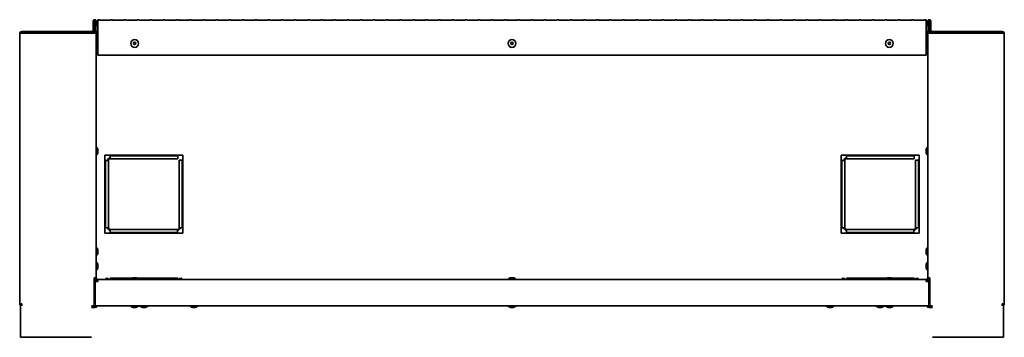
# Model space of a CAD drawing. Extents: x -3.9 to 70, y 4.3 to 46.8.
# Tile 1 of 3: x -3.9 to 37.9, y 4.3 to 17.7. Entities that reach past the tile are written whole.
import ezdxf

# ---------------------------------------------------------------- set-up
doc = ezdxf.new("R2010")
doc.units = 0
doc.header["$MEASUREMENT"] = 0

msp = doc.modelspace()

# ---------------------------------------------------------------- linework, layer by layer
at = {"color": 7, "lineweight": 35}
for p, q in [((-0.758003, 17.274643), (-0.758003, 17.661943)), ((-0.722104, 17.274643), (-0.722104, 17.661943)), ((-0.695903, 17.661683), (-0.695903, 17.160955)), ((-0.660003, 17.661683), (-0.695903, 17.661683)), ((-0.660003, 17.661683), (-0.660003, 17.160955)), ((-0.659603, 17.661943), (-0.659603, 17.454094)), ((-0.623702, 17.661943), (-0.623702, 17.454094)), ((-0.561103, 17.661642), (-0.574103, 17.661642)), ((-0.574103, 17.661642), (-0.574103, 17.208644)), ((-0.561103, 17.664384), (-0.561103, 17.720284)), ((-0.561103, 17.720284), (-0.496103, 17.720284)), ((-0.561103, 17.664384), (-0.561103, 17.684384)), ((-0.561103, 16.473612), (-0.561103, 17.664384)), ((-0.496103, 17.720284), (-0.496103, 17.707193)), ((-0.010762, 17.707193), (-0.496103, 17.707193)), ((-0.010762, 17.707193), (-0.010762, 17.720284)), ((-0.010762, 17.720284), (0.060488, 17.720284)), ((0.060488, 17.720284), (0.060488, 17.707193)), ((0.54583, 17.707193), (0.060488, 17.707193)), ((0.54583, 17.707193), (0.54583, 17.720284)), ((0.54583, 17.720284), (0.61708, 17.720284)), ((0.61708, 17.720284), (0.61708, 17.707193)), ((1.102421, 17.707193), (0.61708, 17.707193)), ((1.102421, 17.707193), (1.102421, 17.720284)), ((1.102421, 17.720284), (1.173671, 17.720284)), ((1.173671, 17.720284), (1.173671, 17.707193)), ((1.659012, 17.707193), (1.173671, 17.707193)), ((1.659012, 17.707193), (1.659012, 17.720284)), ((1.659012, 17.720284), (1.730263, 17.720284)), ((1.730263, 17.720284), (1.730263, 17.707193)), ((2.215604, 17.707193), (1.730263, 17.707193)), ((2.215604, 17.707193), (2.215604, 17.720284)), ((2.215604, 17.720284), (2.286854, 17.720284)), ((2.286854, 17.720284), (2.286854, 17.707193)), ((2.772195, 17.707193), (2.286854, 17.707193)), ((2.772195, 17.707193), (2.772195, 17.720284)), ((2.772195, 17.720284), (2.843444, 17.720284)), ((2.843444, 17.720284), (2.843444, 17.707193)), ((3.328785, 17.707193), (2.843444, 17.707193)), ((3.328785, 17.707193), (3.328785, 17.720284)), ((3.328785, 17.720284), (3.400035, 17.720284)), ((3.400035, 17.720284), (3.400035, 17.707193)), ((3.885377, 17.707193), (3.400035, 17.707193)), ((3.885377, 17.707193), (3.885377, 17.720284)), ((3.885377, 17.720284), (3.956627, 17.720284)), ((3.956627, 17.720284), (3.956627, 17.707193)), ((4.441968, 17.707193), (3.956627, 17.707193)), ((4.441968, 17.707193), (4.441968, 17.720284)), ((4.441968, 17.720284), (4.513218, 17.720284)), ((4.513218, 17.720284), (4.513218, 17.707193)), ((4.998559, 17.707193), (4.513218, 17.707193)), ((4.998559, 17.707193), (4.998559, 17.720284)), ((4.998559, 17.720284), (5.06981, 17.720284)), ((5.06981, 17.720284), (5.06981, 17.707193)), ((5.555151, 17.707193), (5.06981, 17.707193)), ((5.555151, 17.707193), (5.555151, 17.720284)), ((5.555151, 17.720284), (5.626401, 17.720284)), ((5.626401, 17.720284), (5.626401, 17.707193)), ((6.111742, 17.707193), (5.626401, 17.707193)), ((6.111742, 17.707193), (6.111742, 17.720284)), ((6.111742, 17.720284), (6.182992, 17.720284)), ((6.182992, 17.720284), (6.182992, 17.707193)), ((6.668334, 17.707193), (6.182992, 17.707193)), ((6.668334, 17.707193), (6.668334, 17.720284)), ((6.668334, 17.720284), (6.739584, 17.720284)), ((6.739584, 17.720284), (6.739584, 17.707193)), ((7.224925, 17.707193), (6.739584, 17.707193)), ((7.224925, 17.707193), (7.224925, 17.720284)), ((7.224925, 17.720284), (7.296175, 17.720284)), ((7.296175, 17.720284), (7.296175, 17.707193)), ((7.781516, 17.707193), (7.296175, 17.707193)), ((7.781516, 17.707193), (7.781516, 17.720284)), ((7.781516, 17.720284), (7.852766, 17.720284)), ((7.852766, 17.720284), (7.852766, 17.707193)), ((8.338108, 17.707193), (7.852766, 17.707193)), ((8.338108, 17.707193), (8.338108, 17.720284)), ((8.338108, 17.720284), (8.409357, 17.720284)), ((8.409357, 17.720284), (8.409357, 17.707193)), ((8.894698, 17.707193), (8.409357, 17.707193)), ((8.894698, 17.707193), (8.894698, 17.720284)), ((8.894698, 17.720284), (8.965949, 17.720284)), ((8.965949, 17.720284), (8.965949, 17.707193)), ((9.45129, 17.707193), (8.965949, 17.707193)), ((9.45129, 17.707193), (9.45129, 17.720284)), ((9.45129, 17.720284), (9.52254, 17.720284)), ((9.52254, 17.720284), (9.52254, 17.707193)), ((10.007881, 17.707193), (9.52254, 17.707193)), ((10.007881, 17.707193), (10.007881, 17.720284)), ((10.007881, 17.720284), (10.079132, 17.720284)), ((10.079132, 17.720284), (10.079132, 17.707193)), ((10.564472, 17.707193), (10.079132, 17.707193)), ((10.564472, 17.707193), (10.564472, 17.720284)), ((10.564472, 17.720284), (10.635722, 17.720284)), ((10.635722, 17.720284), (10.635722, 17.707193)), ((11.121064, 17.707193), (10.635722, 17.707193)), ((11.121064, 17.707193), (11.121064, 17.720284)), ((11.121064, 17.720284), (11.192315, 17.720284)), ((11.192315, 17.720284), (11.192315, 17.707193)), ((11.677655, 17.707193), (11.192315, 17.707193)), ((11.677655, 17.707193), (11.677655, 17.720284)), ((11.677655, 17.720284), (11.748905, 17.720284)), ((11.748905, 17.720284), (11.748905, 17.707193)), ((12.234246, 17.707193), (11.748905, 17.707193)), ((12.234246, 17.707193), (12.234246, 17.720284)), ((12.234246, 17.720284), (12.305496, 17.720284)), ((12.305496, 17.720284), (12.305496, 17.707193)), ((12.790837, 17.707193), (12.305496, 17.707193)), ((12.790837, 17.707193), (12.790837, 17.720284)), ((12.790837, 17.720284), (12.862087, 17.720284)), ((12.862087, 17.720284), (12.862087, 17.707193)), ((13.347429, 17.707193), (12.862087, 17.707193)), ((13.347429, 17.707193), (13.347429, 17.720284)), ((13.347429, 17.720284), (13.418679, 17.720284)), ((13.418679, 17.720284), (13.418679, 17.707193)), ((13.90402, 17.707193), (13.418679, 17.707193)), ((13.90402, 17.707193), (13.90402, 17.720284)), ((13.90402, 17.720284), (13.97527, 17.720284)), ((13.97527, 17.720284), (13.97527, 17.707193)), ((14.460611, 17.707193), (13.97527, 17.707193)), ((14.460611, 17.707193), (14.460611, 17.720284)), ((14.460611, 17.720284), (14.531862, 17.720284)), ((14.531862, 17.720284), (14.531862, 17.707193)), ((15.017203, 17.707193), (14.531862, 17.707193)), ((15.017203, 17.707193), (15.017203, 17.720284)), ((15.017203, 17.720284), (15.088453, 17.720284)), ((15.088453, 17.720284), (15.088453, 17.707193)), ((15.573794, 17.707193), (15.088453, 17.707193)), ((15.573794, 17.707193), (15.573794, 17.720284)), ((15.573794, 17.720284), (15.645044, 17.720284)), ((15.645044, 17.720284), (15.645044, 17.707193)), ((16.130386, 17.707193), (15.645044, 17.707193)), ((16.130386, 17.707193), (16.130386, 17.720284)), ((16.130386, 17.720284), (16.201636, 17.720284)), ((16.201636, 17.720284), (16.201636, 17.707193)), ((16.686977, 17.707193), (16.201636, 17.707193)), ((16.686977, 17.707193), (16.686977, 17.720284)), ((16.686977, 17.720284), (16.758226, 17.720284)), ((16.758226, 17.720284), (16.758226, 17.707193)), ((17.243568, 17.707193), (16.758226, 17.707193)), ((17.243568, 17.707193), (17.243568, 17.720284)), ((17.243568, 17.720284), (17.314817, 17.720284)), ((17.314817, 17.720284), (17.314817, 17.707193)), ((17.800158, 17.707193), (17.314817, 17.707193)), ((17.800158, 17.707193), (17.800158, 17.720284)), ((17.800158, 17.720284), (17.871409, 17.720284)), ((17.871409, 17.720284), (17.871409, 17.707193)), ((18.35675, 17.707193), (17.871409, 17.707193)), ((18.35675, 17.707193), (18.35675, 17.720284)), ((18.35675, 17.720284), (18.428, 17.720284)), ((18.428, 17.720284), (18.428, 17.707193)), ((18.913341, 17.707193), (18.428, 17.707193)), ((18.913341, 17.707193), (18.913341, 17.720284)), ((18.913341, 17.720284), (18.984591, 17.720284)), ((18.984591, 17.720284), (18.984591, 17.707193)), ((19.469932, 17.707193), (18.984591, 17.707193)), ((19.469932, 17.707193), (19.469932, 17.720284)), ((19.469932, 17.720284), (19.541183, 17.720284)), ((19.541183, 17.720284), (19.541183, 17.707193)), ((20.026524, 17.707193), (19.541183, 17.707193)), ((20.026524, 17.707193), (20.026524, 17.720284)), ((20.026524, 17.720284), (20.097774, 17.720284)), ((20.097774, 17.720284), (20.097774, 17.707193)), ((20.583116, 17.707193), (20.097774, 17.707193)), ((20.583116, 17.707193), (20.583116, 17.720284)), ((20.583116, 17.720284), (20.654364, 17.720284)), ((20.654364, 17.720284), (20.654364, 17.707193)), ((21.139707, 17.707193), (20.654364, 17.707193)), ((21.139707, 17.707193), (21.139707, 17.720284)), ((21.139707, 17.720284), (21.210957, 17.720284)), ((21.210957, 17.720284), (21.210957, 17.707193)), ((21.696297, 17.707193), (21.210957, 17.707193)), ((21.696297, 17.707193), (21.696297, 17.720284)), ((21.696297, 17.720284), (21.767547, 17.720284)), ((21.767547, 17.720284), (21.767547, 17.707193)), ((22.252889, 17.707193), (21.767547, 17.707193)), ((22.252889, 17.707193), (22.252889, 17.720284)), ((22.252889, 17.720284), (22.324139, 17.720284)), ((22.324139, 17.720284), (22.324139, 17.707193)), ((22.809479, 17.707193), (22.324139, 17.707193)), ((22.809479, 17.707193), (22.809479, 17.720284)), ((22.809479, 17.720284), (22.88073, 17.720284)), ((22.88073, 17.720284), (22.88073, 17.707193)), ((23.366072, 17.707193), (22.88073, 17.707193)), ((23.366072, 17.707193), (23.366072, 17.720284)), ((23.366072, 17.720284), (23.437322, 17.720284)), ((23.437322, 17.720284), (23.437322, 17.707193)), ((23.922662, 17.707193), (23.437322, 17.707193)), ((23.922662, 17.707193), (23.922662, 17.720284)), ((23.922662, 17.720284), (23.993912, 17.720284)), ((23.993912, 17.720284), (23.993912, 17.707193)), ((24.479255, 17.707193), (23.993912, 17.707193)), ((24.479255, 17.707193), (24.479255, 17.720284)), ((24.479255, 17.720284), (24.550505, 17.720284)), ((24.550505, 17.720284), (24.550505, 17.707193)), ((25.035845, 17.707193), (24.550505, 17.707193)), ((25.035845, 17.707193), (25.035845, 17.720284)), ((25.035845, 17.720284), (25.107095, 17.720284)), ((25.107095, 17.720284), (25.107095, 17.707193)), ((25.592438, 17.707193), (25.107095, 17.707193)), ((25.592438, 17.707193), (25.592438, 17.720284)), ((25.592438, 17.720284), (25.663688, 17.720284)), ((25.663688, 17.720284), (25.663688, 17.707193)), ((26.149028, 17.707193), (25.663688, 17.707193)), ((26.149028, 17.707193), (26.149028, 17.720284)), ((26.149028, 17.720284), (26.220278, 17.720284)), ((26.220278, 17.720284), (26.220278, 17.707193)), ((26.70562, 17.707193), (26.220278, 17.707193)), ((26.70562, 17.707193), (26.70562, 17.720284)), ((26.70562, 17.720284), (26.776868, 17.720284)), ((26.776868, 17.720284), (26.776868, 17.707193)), ((27.26221, 17.707193), (26.776868, 17.707193)), ((27.26221, 17.707193), (27.26221, 17.720284)), ((27.26221, 17.720284), (27.333461, 17.720284)), ((27.333461, 17.720284), (27.333461, 17.707193)), ((27.818801, 17.707193), (27.333461, 17.707193)), ((27.818801, 17.707193), (27.818801, 17.720284)), ((27.818801, 17.720284), (27.890053, 17.720284)), ((27.890053, 17.720284), (27.890053, 17.707193)), ((28.375393, 17.707193), (27.890053, 17.707193)), ((28.375393, 17.707193), (28.375393, 17.720284)), ((28.375393, 17.720284), (28.446643, 17.720284)), ((28.446643, 17.720284), (28.446643, 17.707193)), ((28.931986, 17.707193), (28.446643, 17.707193)), ((28.931986, 17.707193), (28.931986, 17.720284)), ((28.931986, 17.720284), (29.003233, 17.720284)), ((29.003233, 17.720284), (29.003233, 17.707193)), ((29.488576, 17.707193), (29.003233, 17.707193)), ((29.488576, 17.707193), (29.488576, 17.720284)), ((29.488576, 17.720284), (29.559826, 17.720284)), ((29.559826, 17.720284), (29.559826, 17.707193)), ((30.045166, 17.707193), (29.559826, 17.707193)), ((30.045166, 17.707193), (30.045166, 17.720284)), ((30.045166, 17.720284), (30.116419, 17.720284)), ((30.116419, 17.720284), (30.116419, 17.707193)), ((30.601759, 17.707193), (30.116419, 17.707193)), ((30.601759, 17.707193), (30.601759, 17.720284)), ((30.601759, 17.720284), (30.673009, 17.720284)), ((30.673009, 17.720284), (30.673009, 17.707193)), ((31.158351, 17.707193), (30.673009, 17.707193)), ((31.158351, 17.707193), (31.158351, 17.720284)), ((31.158351, 17.720284), (31.229599, 17.720284)), ((31.229599, 17.720284), (31.229599, 17.707193)), ((31.714939, 17.707193), (31.229599, 17.707193)), ((31.714939, 17.707193), (31.714939, 17.720284)), ((31.714939, 17.720284), (31.786191, 17.720284)), ((31.786191, 17.720284), (31.786191, 17.707193)), ((32.271531, 17.707193), (31.786191, 17.707193)), ((32.271531, 17.707193), (32.271531, 17.720284)), ((32.271531, 17.720284), (32.342782, 17.720284)), ((32.342782, 17.720284), (32.342782, 17.707193)), ((32.828124, 17.707193), (32.342782, 17.707193)), ((32.828124, 17.707193), (32.828124, 17.720284)), ((32.828124, 17.720284), (32.899372, 17.720284)), ((32.899372, 17.720284), (32.899372, 17.707193)), ((33.384714, 17.707193), (32.899372, 17.707193)), ((33.384714, 17.707193), (33.384714, 17.720284)), ((33.384714, 17.720284), (33.455964, 17.720284)), ((33.455964, 17.720284), (33.455964, 17.707193)), ((33.941304, 17.707193), (33.455964, 17.707193)), ((33.941304, 17.707193), (33.941304, 17.720284)), ((33.941304, 17.720284), (34.012557, 17.720284)), ((34.012557, 17.720284), (34.012557, 17.707193)), ((34.497897, 17.707193), (34.012557, 17.707193)), ((34.497897, 17.707193), (34.497897, 17.720284)), ((34.497897, 17.720284), (34.562897, 17.720284)), ((34.562897, 17.664384), (34.562897, 17.720284)), ((34.562897, 17.664384), (34.562897, 16.471009)), ((34.575897, 17.661642), (34.562897, 17.661642)), ((34.575897, 17.208644), (34.575897, 17.661642)), ((34.625898, 17.661943), (34.625898, 17.454094)), ((34.661798, 17.661943), (34.661798, 17.454094)), ((34.697698, 17.661683), (34.661798, 17.661683)), ((34.697698, 17.661683), (34.697698, 17.160955)), ((34.724297, 17.274643), (34.724297, 17.661943)), ((34.760197, 17.274643), (34.760197, 17.661943)), ((-3.873102, 17.138744), (-3.873102, 5.685543)), ((-3.837202, 17.188742), (-1.837203, 17.188742)), ((-3.837202, 17.152169), (-3.837202, 17.188742)), ((-3.787204, 17.224643), (-3.787204, 17.188742)), ((-3.787204, 17.224643), (-0.808003, 17.224643)), ((-3.787204, 17.160955), (-0.709603, 17.160955)), ((-2.824103, 17.188742), (-0.824103, 17.188742)), ((-2.824103, 17.160955), (-2.824103, 17.188742)), ((-1.837203, 17.160955), (-1.837203, 17.188742)), ((-0.824103, 17.188742), (-0.808003, 17.188742)), ((-0.824103, 17.160955), (-0.824103, 17.188742)), ((-0.824088, 17.185443), (-0.695887, 17.185443)), ((-0.808003, 17.185443), (-0.808003, 17.188742)), ((-0.749103, 17.187882), (-0.749103, 17.212116)), ((-0.749103, 17.185441), (-0.749103, 17.187882)), ((-0.695887, 17.187882), (-0.749103, 17.187882)), ((-0.695887, 17.223782), (-0.738774, 17.223782)), ((-0.709603, 17.160955), (-0.623702, 17.160955)), ((-0.660003, 17.208644), (-0.624102, 17.208644)), ((-0.574103, 17.223782), (-0.659987, 17.223782)), ((-0.659603, 17.454094), (-0.623702, 17.454094)), ((-0.574103, 17.208644), (-0.624102, 17.208644)), ((-0.624102, 17.160955), (-0.624102, 17.208644)), ((-0.623702, 17.160955), (-0.623702, 6.785543)), ((34.661812, 17.223782), (34.575897, 17.223782)), ((34.625898, 17.208644), (34.575897, 17.208644)), ((34.661798, 17.454094), (34.625898, 17.454094)), ((34.661798, 17.208644), (34.625898, 17.208644)), ((34.625898, 17.160969), (34.625898, 17.208644)), ((34.711799, 17.160955), (34.625898, 17.160955)), ((34.625898, 17.160955), (34.625898, 6.785543)), ((34.661798, 17.454094), (34.661798, 17.160955)), ((34.661798, 17.160969), (34.661798, 17.208644)), ((34.740999, 17.223782), (34.697713, 17.223782)), ((34.750897, 17.187882), (34.697713, 17.187882)), ((34.697713, 17.185443), (34.825913, 17.185443)), ((37.789398, 17.160955), (34.711799, 17.160955)), ((34.750897, 17.212527), (34.750897, 17.187882)), ((34.750897, 17.187882), (34.750897, 17.185441)), ((37.789398, 17.224643), (34.810197, 17.224643)), ((34.825896, 17.188742), (34.810197, 17.188742)), ((34.810197, 17.185443), (34.810197, 17.188742)), ((34.825896, 17.188742), (36.825898, 17.188742)), ((34.825896, 17.160955), (34.825896, 17.188742)), ((35.839397, 17.160955), (35.839397, 17.188742)), ((37.839399, 17.188742), (35.839397, 17.188742)), ((36.825898, 17.160955), (36.825898, 17.188742)), ((37.789398, 17.224643), (37.789398, 17.188742)), ((37.839399, 17.152169), (37.839399, 17.188742)), ((37.875299, 17.138744), (37.875299, 5.685543)), ((-0.623702, 16.570543), (-0.616703, 16.570543)), ((-0.616703, 16.406543), (-0.616703, 16.570543)), ((-0.616703, 16.242544), (-0.616703, 16.406543)), ((-0.561103, 16.220283), (-0.561103, 16.339503)), ((-0.55907, 16.406543), (-0.55907, 16.456543)), ((-0.55907, 16.356542), (-0.55907, 16.406543)), ((34.561263, 16.456543), (34.561263, 16.406543)), ((34.561263, 16.456543), (34.561263, 16.378496)), ((34.561263, 16.43459), (34.561263, 16.356542)), ((34.561263, 16.406543), (34.561263, 16.356542)), ((34.562897, 16.341997), (34.562897, 16.220283)), ((34.618896, 16.570543), (34.618896, 16.406543)), ((34.625898, 16.570543), (34.618896, 16.570543)), ((34.618896, 16.406543), (34.618896, 16.242544)), ((34.625898, 16.570543), (34.625898, 16.406543)), ((34.625898, 16.406543), (34.625898, 16.242544)), ((-0.623702, 16.242544), (-0.616703, 16.242544)), ((-0.623688, 16.242544), (-0.617103, 16.242544)), ((34.562897, 16.220283), (-0.561103, 16.220283)), ((34.625898, 16.242544), (34.618896, 16.242544)), ((34.625898, 16.242544), (34.618896, 16.242544)), ((-0.623702, 12.320542), (-0.616703, 12.320542)), ((-0.616703, 12.156543), (-0.616703, 12.320542)), ((-0.616703, 11.992543), (-0.616703, 12.156543)), ((-0.55907, 12.156543), (-0.55907, 12.206543)), ((-0.55907, 12.106543), (-0.55907, 12.156543)), ((34.561263, 12.206543), (34.561263, 12.128495)), ((34.561263, 12.206543), (34.561263, 12.109901)), ((34.561263, 12.203187), (34.561263, 12.106543)), ((34.561263, 12.18459), (34.561263, 12.106543)), ((34.618896, 12.320542), (34.618896, 12.003556)), ((34.625898, 12.320542), (34.618896, 12.320542)), ((34.625898, 12.320542), (34.625898, 12.003556)), ((-0.623702, 11.992543), (-0.616703, 11.992543)), ((-0.623688, 11.992543), (-0.617103, 11.992543)), ((3.041397, 11.988542), (-0.258603, 11.988542)), ((-0.258603, 11.988542), (-0.258603, 8.688543)), ((-0.230077, 11.763753), (-0.258602, 11.763753)), ((-0.108279, 11.763753), (-0.230079, 11.763753)), ((-0.230079, 11.763753), (-0.230079, 8.913753)), ((-0.108279, 8.913753), (-0.108279, 11.763753)), ((-0.033277, 11.988545), (-0.033277, 11.960555)), ((-0.033277, 11.960554), (-0.033277, 11.838754)), ((2.829222, 11.960554), (-0.033277, 11.960554)), ((-0.033277, 11.838754), (2.829222, 11.838754)), ((2.829222, 11.960555), (2.829222, 11.988754)), ((2.829222, 11.838754), (2.829222, 11.960554)), ((2.891722, 11.776253), (2.891722, 8.913753)), ((3.013522, 11.776253), (2.891722, 11.776253)), ((3.013522, 8.913753), (3.013522, 11.776253)), ((3.041397, 11.776253), (3.013523, 11.776253)), ((3.041397, 8.688543), (3.041397, 11.988542)), ((34.260398, 11.988542), (30.960395, 11.988542)), ((30.960395, 11.988542), (30.960395, 8.688543)), ((30.988673, 11.763753), (30.960398, 11.763753)), ((31.110472, 11.763753), (30.988673, 11.763753)), ((30.988673, 11.763753), (30.988673, 8.913753)), ((31.110472, 8.913753), (31.110472, 11.763753)), ((31.185471, 11.988545), (31.185471, 11.960555)), ((31.185471, 11.960554), (31.185471, 11.838754)), ((34.047972, 11.960554), (31.185471, 11.960554)), ((31.185471, 11.838754), (34.047972, 11.838754)), ((34.047972, 11.960555), (34.047972, 11.988754)), ((34.047972, 11.838754), (34.047972, 11.960554)), ((34.110473, 11.776253), (34.110473, 8.913753)), ((34.232271, 11.776253), (34.110473, 11.776253)), ((34.232271, 8.913753), (34.232271, 11.776253)), ((34.260398, 11.776253), (34.232274, 11.776253)), ((34.260398, 8.688543), (34.260398, 11.988542)), ((34.618896, 12.003556), (34.618896, 11.992543)), ((34.625898, 11.992543), (34.618896, 11.992543)), ((34.625898, 11.992543), (34.618896, 11.992543)), ((34.625898, 12.003556), (34.625898, 11.992543)), ((-0.258278, 8.913753), (-0.230077, 8.913753)), ((-0.230079, 8.913753), (-0.108279, 8.913753)), ((2.816722, 8.838753), (-0.033277, 8.838753)), ((-0.033277, 8.838753), (-0.033277, 8.716953)), ((2.816722, 8.838753), (2.816722, 8.716953)), ((2.891722, 8.913753), (3.013522, 8.913753)), ((3.013523, 8.913753), (3.041722, 8.913753)), ((30.960472, 8.913753), (30.988673, 8.913753)), ((30.988673, 8.913753), (31.110472, 8.913753)), ((34.035472, 8.838753), (31.185471, 8.838753)), ((31.185471, 8.838753), (31.185471, 8.716953)), ((34.035472, 8.838753), (34.035472, 8.716953)), ((34.110473, 8.913753), (34.232271, 8.913753)), ((34.232274, 8.913753), (34.260473, 8.913753)), ((-0.258603, 8.688543), (3.041397, 8.688543)), ((-0.033277, 8.716955), (-0.033277, 8.688544)), ((-0.033277, 8.716953), (2.816722, 8.716953)), ((2.816722, 8.688753), (2.816722, 8.716955)), ((30.960395, 8.688543), (34.260398, 8.688543)), ((31.185471, 8.716955), (31.185471, 8.688544)), ((31.185471, 8.716953), (34.035472, 8.716953)), ((34.035472, 8.688753), (34.035472, 8.716955)), ((-0.623702, 8.070543), (-0.616703, 8.070543)), ((-0.616703, 7.906543), (-0.616703, 8.070543)), ((-0.55907, 7.906543), (-0.55907, 7.956543)), ((34.561263, 7.956543), (34.561263, 7.906543)), ((34.561263, 7.956543), (34.561263, 7.878495)), ((34.561263, 7.934591), (34.561263, 7.856543)), ((34.618896, 8.070543), (34.618896, 7.906543)), ((34.625898, 8.070543), (34.618896, 8.070543)), ((34.625898, 8.070543), (34.625898, 7.906543)), ((-0.623702, 7.742543), (-0.616703, 7.742543)), ((-0.623688, 7.742543), (-0.617103, 7.742543)), ((-0.616703, 7.742543), (-0.616703, 7.906543)), ((-0.55907, 7.856543), (-0.55907, 7.906543)), ((34.561263, 7.906543), (34.561263, 7.856543)), ((34.618896, 7.906543), (34.618896, 7.742543)), ((34.625898, 7.742543), (34.618896, 7.742543)), ((34.625898, 7.742543), (34.618896, 7.742543)), ((34.625898, 7.906543), (34.625898, 7.742543)), ((-0.623701, 7.445543), (-0.617103, 7.445543)), ((-0.623701, 7.117543), (-0.617103, 7.117543)), ((-0.623692, 7.117543), (-0.617103, 7.117543)), ((-0.623689, 7.117543), (-0.617103, 7.117543)), ((-0.617103, 7.281543), (-0.617103, 7.445543)), ((-0.617103, 7.117543), (-0.617103, 7.281543)), ((-0.55947, 7.281543), (-0.55947, 7.331543)), ((-0.55947, 7.231543), (-0.55947, 7.281543)), ((34.561263, 7.331543), (34.561263, 7.253495)), ((34.561263, 7.331543), (34.561263, 7.253495)), ((34.561263, 7.331543), (34.561263, 7.254861)), ((34.561263, 7.309591), (34.561263, 7.231543)), ((34.561263, 7.309591), (34.561263, 7.231543)), ((34.561263, 7.308225), (34.561263, 7.231543)), ((34.618896, 7.445543), (34.618896, 7.369059)), ((34.625898, 7.445543), (34.618896, 7.445543)), ((34.618896, 7.369059), (34.618896, 7.117543)), ((34.625898, 7.117543), (34.618896, 7.117543)), ((34.625898, 7.117543), (34.618896, 7.117543)), ((34.625898, 7.117543), (34.618896, 7.117543)), ((-0.709603, 6.785543), (-0.709603, 5.685543)), ((-0.623702, 6.785543), (-0.709603, 6.785543)), ((-0.695903, 6.785543), (-0.695903, 6.046443)), ((-0.660003, 6.785543), (-0.660003, 6.638543)), ((-0.624102, 6.738543), (-0.624102, 6.785543)), ((-0.624102, 6.745614), (-0.574103, 6.738543)), ((-0.624102, 6.742659), (-0.574103, 6.738543)), ((-0.574103, 6.688543), (-0.574103, 6.738543)), ((-0.574103, 6.688543), (-0.554103, 6.688543)), ((-0.574103, 6.688543), (-0.574103, 6.638543)), ((-0.554103, 6.724443), (34.555897, 6.724443)), ((-0.554103, 6.638543), (-0.554103, 6.724443)), ((-0.033277, 6.771443), (-0.033277, 6.724443)), ((0.887236, 6.771443), (-0.033277, 6.771443)), ((-0.033277, 6.735543), (-0.033277, 6.724458)), ((1.000897, 6.731443), (0.836897, 6.731443)), ((0.836897, 6.724443), (0.836897, 6.731443)), ((1.000897, 6.789076), (0.950896, 6.789076)), ((1.050897, 6.789076), (1.000897, 6.789076)), ((1.164897, 6.731443), (1.000897, 6.731443)), ((2.816722, 6.771443), (1.114584, 6.771443)), ((1.164897, 6.724443), (1.164897, 6.731443)), ((2.816722, 6.771443), (2.816722, 6.724443)), ((2.816724, 6.771443), (2.829222, 6.771443)), ((2.829222, 6.724443), (2.829222, 6.771443)), ((17.000897, 6.731443), (16.836897, 6.731443)), ((16.836897, 6.724443), (16.836897, 6.731443)), ((17.000897, 6.789076), (16.950897, 6.789076)), ((17.050897, 6.789076), (17.000897, 6.789076)), ((17.164897, 6.731443), (17.000897, 6.731443)), ((17.164897, 6.724443), (17.164897, 6.731443)), ((31.185471, 6.771443), (31.185471, 6.724443)), ((32.887237, 6.771443), (31.185471, 6.771443)), ((31.185471, 6.735543), (31.185471, 6.724458)), ((33.000897, 6.731443), (32.836897, 6.731443)), ((32.836897, 6.724443), (32.836897, 6.731443)), ((33.000897, 6.789076), (32.950896, 6.789076)), ((33.050898, 6.789076), (33.000897, 6.789076)), ((33.164899, 6.731443), (33.000897, 6.731443)), ((34.035472, 6.771443), (33.114586, 6.771443)), ((33.164899, 6.724443), (33.164899, 6.731443)), ((34.035472, 6.771443), (34.035472, 6.724443)), ((34.035474, 6.771443), (34.047972, 6.771443)), ((34.047972, 6.724443), (34.047972, 6.771443)), ((34.555897, 6.724443), (34.555897, 6.638543)), ((34.555897, 6.688543), (34.575897, 6.688543)), ((34.625898, 6.745614), (34.575897, 6.738543)), ((34.625898, 6.742659), (34.575897, 6.738543)), ((34.575897, 6.688543), (34.575897, 6.738543)), ((34.575897, 6.638543), (34.575897, 6.688543)), ((34.625898, 6.785558), (34.625898, 6.745614)), ((34.625898, 6.785543), (34.711799, 6.785543)), ((34.625898, 6.738543), (34.625898, 6.785543)), ((34.661798, 6.785543), (34.661798, 6.638543)), ((34.661798, 6.738543), (34.661798, 6.785543)), ((34.697698, 6.785543), (34.697698, 6.046443)), ((34.711799, 6.785543), (34.711799, 5.685543)), ((-0.679103, 6.638543), (-0.554103, 6.638543)), ((-0.679103, 5.685343), (-0.679103, 6.638543)), ((34.555897, 6.638543), (34.680897, 6.638543)), ((34.680897, 5.685343), (34.680897, 6.638543)), ((-0.679103, 6.046443), (-0.709603, 6.046443)), ((34.711799, 6.046443), (34.680897, 6.046443)), ((-3.787204, 5.685543), (-3.873102, 5.685543)), ((-3.837202, 4.268743), (-3.837202, 5.685543)), ((-3.780132, 5.599643), (-3.787204, 5.685543)), ((-0.824103, 5.599643), (-0.709603, 5.599643)), ((-0.824103, 5.592643), (-0.569278, 5.592643)), ((-0.783278, 5.53501), (-0.696128, 5.53501)), ((-0.770428, 5.53501), (-0.683278, 5.53501)), ((-0.709713, 5.599643), (-0.679095, 5.599643)), ((-0.709603, 5.599643), (-0.709603, 5.685543)), ((-0.679103, 5.635543), (-0.709603, 5.635543)), ((-0.709589, 5.635543), (-0.679091, 5.635543)), ((-0.709589, 5.599643), (-0.679091, 5.599643)), ((-0.679103, 5.685343), (-0.679103, 5.599443)), ((-0.679103, 5.599443), (34.680897, 5.599443)), ((-0.569278, 5.599643), (-0.569278, 5.592643)), ((0.837097, 5.599443), (1.001097, 5.599443)), ((0.837097, 5.599443), (0.837097, 5.592443)), ((0.837097, 5.592443), (1.001097, 5.592443)), ((0.951097, 5.53481), (1.001097, 5.53481)), ((1.001097, 5.599443), (1.165097, 5.599443)), ((1.001097, 5.592443), (1.165097, 5.592443)), ((1.001097, 5.53481), (1.051097, 5.53481)), ((1.165097, 5.599443), (1.165097, 5.592443)), ((1.227722, 5.599643), (1.227722, 5.592643)), ((1.227722, 5.599643), (1.227722, 5.592643)), ((1.227722, 5.592643), (1.227982, 5.592643)), ((1.227982, 5.592643), (1.555722, 5.592643)), ((1.341722, 5.53501), (1.441643, 5.53501)), ((1.341722, 5.53501), (1.428873, 5.53501)), ((1.341801, 5.53501), (1.441722, 5.53501)), ((1.354572, 5.53501), (1.441722, 5.53501)), ((1.555722, 5.599643), (1.555722, 5.592643)), ((3.352722, 5.599643), (3.352722, 5.592643)), ((3.352722, 5.592643), (3.394868, 5.592643)), ((3.394868, 5.592643), (3.680721, 5.592643)), ((3.466722, 5.53501), (3.553873, 5.53501)), ((3.479571, 5.53501), (3.566722, 5.53501)), ((3.680721, 5.599643), (3.680721, 5.592643)), ((16.837097, 5.599443), (17.001096, 5.599443)), ((16.837097, 5.599443), (16.837097, 5.592443)), ((16.837097, 5.592443), (17.001096, 5.592443)), ((16.951097, 5.53481), (17.001096, 5.53481)), ((17.001096, 5.599443), (17.165097, 5.599443)), ((17.001096, 5.592443), (17.165097, 5.592443)), ((17.001096, 5.53481), (17.051097, 5.53481)), ((17.165097, 5.599443), (17.165097, 5.592443)), ((30.321473, 5.599643), (30.321473, 5.592643)), ((30.321473, 5.592643), (30.363618, 5.592643)), ((30.363618, 5.592643), (30.649472, 5.592643)), ((30.435474, 5.53501), (30.522622, 5.53501)), ((30.44832, 5.53501), (30.535471, 5.53501)), ((30.649472, 5.599643), (30.649472, 5.592643)), ((32.446472, 5.599643), (32.446472, 5.592643)), ((32.446472, 5.599643), (32.446472, 5.592643)), ((32.446472, 5.592643), (32.732325, 5.592643)), ((32.560473, 5.53501), (32.610474, 5.53501)), ((32.560473, 5.53501), (32.647623, 5.53501)), ((32.573321, 5.53501), (32.660472, 5.53501)), ((32.610474, 5.53501), (32.660472, 5.53501)), ((32.732325, 5.592643), (32.774471, 5.592643)), ((32.774471, 5.599643), (32.774471, 5.592643)), ((32.837097, 5.599443), (33.137966, 5.599443)), ((32.837097, 5.599443), (32.837097, 5.592443)), ((32.837097, 5.592443), (33.137966, 5.592443)), ((32.951098, 5.53481), (33.042824, 5.53481)), ((32.959369, 5.53481), (33.051097, 5.53481)), ((33.137966, 5.599443), (33.165096, 5.599443)), ((33.137966, 5.592443), (33.165096, 5.592443)), ((33.165096, 5.599443), (33.165096, 5.592443)), ((34.571471, 5.599643), (34.571471, 5.592643)), ((34.571471, 5.592643), (34.735473, 5.592643)), ((34.680897, 5.685343), (34.680897, 5.599443)), ((34.711799, 5.635543), (34.680897, 5.635543)), ((34.680897, 5.599643), (34.711811, 5.599643)), ((34.680911, 5.635543), (34.711808, 5.635543)), ((34.680911, 5.599643), (34.711808, 5.599643)), ((34.685472, 5.53501), (34.735473, 5.53501)), ((34.711799, 5.599643), (34.711799, 5.685543)), ((34.825896, 5.599643), (34.711799, 5.599643)), ((34.735473, 5.592643), (34.825896, 5.592643)), ((34.735473, 5.53501), (34.785473, 5.53501)), ((37.782324, 5.599643), (37.789398, 5.685543)), ((37.875299, 5.685543), (37.789398, 5.685543)), ((37.839399, 4.268743), (37.839399, 5.685543)), ((-3.837202, 4.268743), (-1.837203, 4.268743)), ((-2.824103, 4.268743), (-0.824103, 4.268743)), ((34.825896, 4.268743), (36.825898, 4.268743)), ((37.839399, 4.268743), (35.839397, 4.268743))]:
    msp.add_line(p, q, dxfattribs=at)
for points in [[(-3.787204, 17.160955), (-3.829424, 17.153688), (-3.848777, 17.149653), (-3.864317, 17.145194), (-3.869738, 17.142711), (-3.872031, 17.140976), (-3.872713, 17.140087), (-3.873102, 17.138744)], [(37.789398, 17.160955), (37.831618, 17.153688), (37.850971, 17.149653), (37.866509, 17.145194), (37.87193, 17.142711), (37.874222, 17.140976), (37.874905, 17.140087), (37.875299, 17.138744)]]:
    msp.add_lwpolyline(points, dxfattribs=at)
for centre, radius in [((1.000897, 16.721243), 0.164), ((1.000897, 16.721243), 0.05), ((17.000897, 16.721243), 0.164), ((17.000897, 16.721243), 0.05), ((33.000897, 16.721243), 0.164), ((33.000897, 16.721243), 0.05)]:
    msp.add_circle(centre, radius, dxfattribs=at)
for centre, radius, start, end in [((-0.690853, 17.661943), 0.06715, 360, 180.000005), ((-0.690853, 17.661943), 0.03125, 360, 180.000005), ((34.693046, 17.661943), 0.06715, 360, 180.000005), ((34.693046, 17.661943), 0.03125, 360, 180.000005), ((-3.787204, 17.138744), 0.0859, 90.000003, 180.000005), ((-0.808003, 17.274643), 0.0859, 269.999997, 0), ((-0.808003, 17.274643), 0.05, 269.999997, 360), ((34.810197, 17.274643), 0.0859, 180.000005, 269.999997), ((34.810197, 17.274643), 0.05, 180.000005, 269.999997), ((37.789398, 17.138744), 0.0859, 360, 90.000003), ((-0.722303, 16.445589), 0.1636, 3.839305, 49.798568), ((-0.722303, 16.367497), 0.1636, 310.201432, 356.160695), ((34.724496, 16.445589), 0.1636, 130.201437, 176.160701), ((34.724496, 16.445589), 0.1636, 130.201437, 176.160701), ((34.724496, 16.367497), 0.1636, 183.839299, 229.798563), ((34.724496, 16.367497), 0.1636, 183.839299, 229.798563), ((-0.722303, 12.195588), 0.1636, 3.839305, 49.798568), ((34.724496, 12.195588), 0.1636, 130.201437, 176.160701), ((34.724496, 12.195588), 0.1636, 130.201437, 176.160701), ((-0.722303, 12.117497), 0.1636, 310.201432, 356.160695), ((-0.033277, 11.763753), 0.1109, 90.000003, 180.000005), ((-0.033277, 11.763753), 0.075, 90.000003, 180.000005), ((31.185471, 11.763753), 0.1109, 90.000003, 180.000005), ((31.185471, 11.763753), 0.075, 90.000003, 180.000005), ((34.724496, 12.117497), 0.1636, 183.839299, 229.798563), ((34.724496, 12.117497), 0.1636, 183.839299, 229.798563), ((-0.033277, 8.913753), 0.1109, 180.000005, 269.999997), ((-0.033277, 8.913753), 0.075, 180.000005, 269.999997), ((2.816722, 8.913753), 0.1109, 269.999997, 360), ((2.816722, 8.913753), 0.075, 269.999997, 360), ((31.185471, 8.913753), 0.1109, 180.000005, 269.999997), ((31.185471, 8.913753), 0.075, 180.000005, 269.999997), ((34.035472, 8.913753), 0.1109, 269.999997, 360), ((34.035472, 8.913753), 0.075, 269.999997, 360), ((-0.722303, 7.945588), 0.1636, 3.839305, 49.798568), ((34.724496, 7.945588), 0.1636, 130.201437, 176.160701), ((34.724496, 7.945588), 0.1636, 130.201437, 176.160701), ((-0.722303, 7.867498), 0.1636, 310.201432, 356.160695), ((34.724496, 7.867498), 0.1636, 183.839299, 229.798563), ((34.724496, 7.867498), 0.1636, 183.839299, 229.798563), ((-0.722703, 7.320588), 0.1636, 3.839305, 49.798568), ((-0.722703, 7.242497), 0.1636, 310.201432, 356.160695), ((34.724496, 7.320588), 0.1636, 130.201437, 176.160701), ((34.724496, 7.320588), 0.1636, 130.201437, 176.160701), ((34.724496, 7.320588), 0.1636, 130.201437, 176.160701), ((34.724496, 7.242497), 0.1636, 183.839299, 229.798563), ((34.724496, 7.242497), 0.1636, 183.839299, 229.798563), ((34.724496, 7.242497), 0.1636, 183.839299, 229.798563), ((-0.574103, 6.738543), 0.0859, 180.000005, 269.999997), ((-0.574103, 6.738543), 0.05, 180.000005, 269.999997), ((-0.169178, 6.710543), 0.0609, 13.206513, 166.793493), ((-0.169178, 6.710543), 0.025, 33.816325, 146.18367), ((0.961852, 6.625843), 0.1636, 93.839306, 139.798563), ((1.039943, 6.625843), 0.1636, 40.201431, 86.160692), ((2.952623, 6.710543), 0.0609, 13.206513, 166.793493), ((2.952623, 6.710543), 0.025, 33.816325, 146.18367), ((16.961851, 6.625843), 0.1636, 93.839306, 139.798563), ((17.039943, 6.625843), 0.1636, 40.201431, 86.160692), ((31.049572, 6.710543), 0.0609, 13.206513, 166.793493), ((31.049572, 6.710543), 0.025, 33.816325, 146.18367), ((32.961851, 6.625843), 0.1636, 93.839306, 139.798563), ((33.039942, 6.625843), 0.1636, 40.201431, 86.160692), ((34.171373, 6.710543), 0.0609, 13.206513, 166.793493), ((34.171373, 6.710543), 0.025, 33.816325, 146.18367), ((34.575897, 6.738543), 0.0859, 269.999997, 360), ((34.575897, 6.738543), 0.05, 269.999997, 360), ((-3.787204, 5.685543), 0.0859, 179.999995, 234.403586), ((-0.772323, 5.698243), 0.1636, 251.553992, 266.160694), ((-0.694233, 5.698243), 0.1636, 273.839308, 319.798569), ((0.962051, 5.698043), 0.1636, 220.201437, 266.160694), ((1.040142, 5.698043), 0.1636, 273.839308, 319.798569), ((1.352676, 5.698243), 0.1636, 220.201437, 266.160694), ((1.352676, 5.698243), 0.1636, 220.201437, 266.160694), ((1.430767, 5.698243), 0.1636, 273.839308, 319.798569), ((1.430767, 5.698243), 0.1636, 273.839308, 319.798569), ((3.477676, 5.698243), 0.1636, 220.201437, 266.160694), ((3.555768, 5.698243), 0.1636, 273.839308, 319.798569), ((16.962052, 5.698043), 0.1636, 220.201437, 266.160694), ((17.040142, 5.698043), 0.1636, 273.839308, 319.798569), ((30.446427, 5.698243), 0.1636, 220.201437, 266.160694), ((30.524518, 5.698243), 0.1636, 273.839308, 319.798569), ((32.571426, 5.698243), 0.1636, 220.201437, 266.160694), ((32.571426, 5.698243), 0.1636, 220.201437, 266.160694), ((32.649517, 5.698243), 0.1636, 273.839308, 319.798569), ((32.649517, 5.698243), 0.1636, 273.839308, 319.798569), ((32.962051, 5.698043), 0.1636, 220.201437, 266.160694), ((33.040142, 5.698043), 0.1636, 273.839308, 319.798569), ((34.696427, 5.698243), 0.1636, 220.201437, 266.160694), ((34.774516, 5.698243), 0.1636, 273.839308, 288.309153), ((37.789398, 5.685543), 0.0859, 305.596416, 360)]:
    msp.add_arc(centre, radius, start, end, dxfattribs=at)

doc.saveas('drawing.dxf')
